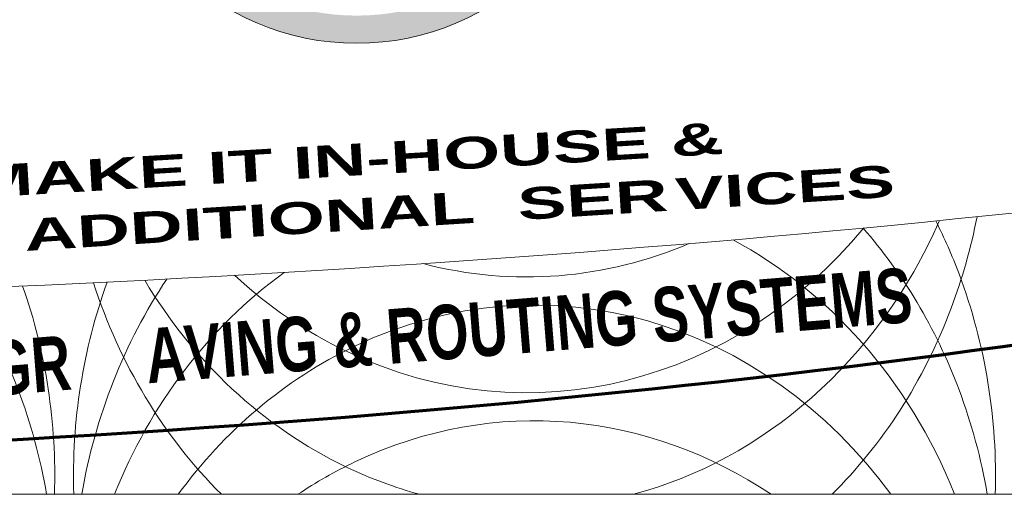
# Model space of a CAD drawing. Header units: inches. Extents: x 0 to 48, y -19.6 to 10.
# Tile 251 of 256: x 30.5 to 37.5, y 0 to 3.4. Entities that reach past the tile are written whole.
import ezdxf

# ---------------------------------------------------------------- set-up
doc = ezdxf.new("R2010")
doc.units = ezdxf.units.IN
doc.header["$MEASUREMENT"] = 0
doc.layers.add('Layer 1', color=7, linetype='Continuous')

msp = doc.modelspace()

# ---------------------------------------------------------------- hatches: boundary and pattern name
at = {"layer": 'Layer 1', "true_color": 0x231f20}
h = msp.add_hatch(color=250, dxfattribs=at)
edge = h.paths.add_edge_path()
edge.add_spline(control_points=[(32.8823, 6.805), (33.8792, 6.805), (34.6873, 5.9969), (34.6873, 5), (34.6873, 4.0031), (33.8792, 3.195), (32.8823, 3.195), (31.8855, 3.195), (31.0774, 4.0031), (31.0774, 5), (31.0774, 5.9969), (31.8855, 6.805), (32.8823, 6.805)], knot_values=[0, 0, 0, 0, 1, 1, 1, 2, 2, 2, 3, 3, 3, 4, 4, 4, 4], degree=3, periodic=1)
edge = h.paths.add_edge_path()
edge.add_spline(control_points=[(32.8823, 6.6091), (33.771, 6.6091), (34.4914, 5.8887), (34.4914, 5), (34.4914, 4.1113), (33.771, 3.3909), (32.8823, 3.3909), (31.9937, 3.3909), (31.2733, 4.1113), (31.2733, 5), (31.2733, 5.8887), (31.9937, 6.6091), (32.8823, 6.6091)], knot_values=[0, 0, 0, 0, 0.013889, 0.013889, 0.013889, 0.027778, 0.027778, 0.027778, 0.041667, 0.041667, 0.041667, 0.055556, 0.055556, 0.055556, 0.055556], degree=3, periodic=0)
edge.add_line((32.8823, 6.6091), (32.8823, 6.6091))

# ---------------------------------------------------------------- linework, layer by layer
at = {"layer": 'Layer 1', "lineweight": 0}
msp.add_lwpolyline([(48, 10), (48, 0), (0, 0), (0, 10), (48, 10)], dxfattribs=at)
at = {"layer": 'Layer 1', "color": 250, "lineweight": 18, "true_color": 0x231f20}
msp.add_lwpolyline([(48, 10), (48, 0), (0, 0), (0, 10), (48, 10)], dxfattribs=at)
at = {"layer": 'Layer 1', "lineweight": 0}
for points, knots in [([(24, 0.2068), (30.0303, 0.2068), (35.5362, 0.6583), (39.731, 1.4024), (39.7309, 1.4058), (39.7308, 1.4091), (39.7308, 1.4125), (39.7308, 2.3526), (40.633, 3.1148), (41.7459, 3.1148), (42.4984, 3.1148), (43.1545, 2.7662), (43.5005, 2.2498), (46.2145, 3.0284), (47.8085, 3.9766), (47.8085, 5), (47.8085, 6.0234), (46.2145, 6.9717), (43.5005, 7.7502), (43.1545, 7.2338), (42.4984, 6.8853), (41.7459, 6.8853), (40.633, 6.8853), (39.7308, 7.6474), (39.7308, 8.5875), (39.7308, 8.5909), (39.7309, 8.5942), (39.731, 8.5976), (35.5362, 9.3417), (30.0303, 9.7932), (24, 9.7932), (17.9697, 9.7932), (12.4641, 9.3416), (8.2691, 8.5976), (8.2691, 8.5942), (8.2692, 8.5909), (8.2692, 8.5875), (8.2692, 7.6474), (7.367, 6.8853), (6.2542, 6.8853), (5.5016, 6.8853), (4.8455, 7.2338), (4.4995, 7.7502), (1.7852, 6.9717), (0.1915, 6.0234), (0.1915, 5), (0.1915, 3.9766), (1.7852, 3.0283), (4.4995, 2.2498), (4.8455, 2.7662), (5.5016, 3.1148), (6.2542, 3.1148), (7.367, 3.1148), (8.2692, 2.3526), (8.2692, 1.4125), (8.2692, 1.4091), (8.2691, 1.4058), (8.2691, 1.4024), (12.4641, 0.6584), (17.9697, 0.2068), (24, 0.2068)], [0, 0, 0, 0, 1, 1, 1, 2, 2, 2, 3, 3, 3, 4, 4, 4, 5, 5, 5, 6, 6, 6, 7, 7, 7, 8, 8, 8, 9, 9, 9, 10, 10, 10, 11, 11, 11, 12, 12, 12, 13, 13, 13, 14, 14, 14, 15, 15, 15, 16, 16, 16, 17, 17, 17, 18, 18, 18, 19, 19, 19, 20, 20, 20, 20]), ([(32.8823, 6.805), (33.8792, 6.805), (34.6873, 5.9969), (34.6873, 5), (34.6873, 4.0031), (33.8792, 3.195), (32.8823, 3.195), (31.8855, 3.195), (31.0774, 4.0031), (31.0774, 5), (31.0774, 5.9969), (31.8855, 6.805), (32.8823, 6.805)], [0, 0, 0, 0, 1, 1, 1, 2, 2, 2, 3, 3, 3, 4, 4, 4, 4])]:
    msp.add_open_spline(points, degree=3, knots=knots, dxfattribs=at)
at = {"layer": 'Layer 1', "color": 177, "lineweight": 70, "true_color": 0x2e3092}
msp.add_open_spline([(24, 0.2068), (30.0303, 0.2068), (35.5362, 0.6583), (39.731, 1.4024), (39.7309, 1.4058), (39.7308, 1.4091), (39.7308, 1.4125), (39.7308, 2.3526), (40.633, 3.1148), (41.7459, 3.1148), (42.4984, 3.1148), (43.1545, 2.7662), (43.5005, 2.2498), (46.2145, 3.0284), (47.8085, 3.9766), (47.8085, 5), (47.8085, 6.0234), (46.2145, 6.9717), (43.5005, 7.7502), (43.1545, 7.2338), (42.4984, 6.8853), (41.7459, 6.8853), (40.633, 6.8853), (39.7308, 7.6474), (39.7308, 8.5875), (39.7308, 8.5909), (39.7309, 8.5942), (39.731, 8.5976), (35.5362, 9.3417), (30.0303, 9.7932), (24, 9.7932), (17.9697, 9.7932), (12.4641, 9.3416), (8.2691, 8.5976), (8.2691, 8.5942), (8.2692, 8.5909), (8.2692, 8.5875), (8.2692, 7.6474), (7.367, 6.8853), (6.2542, 6.8853), (5.5016, 6.8853), (4.8455, 7.2338), (4.4995, 7.7502), (1.7852, 6.9717), (0.1915, 6.0234), (0.1915, 5), (0.1915, 3.9766), (1.7852, 3.0283), (4.4995, 2.2498), (4.8455, 2.7662), (5.5016, 3.1148), (6.2542, 3.1148), (7.367, 3.1148), (8.2692, 2.3526), (8.2692, 1.4125), (8.2692, 1.4091), (8.2691, 1.4058), (8.2691, 1.4024), (12.4641, 0.6584), (17.9697, 0.2068), (24, 0.2068)], degree=3, knots=[0, 0, 0, 0, 1, 1, 1, 2, 2, 2, 3, 3, 3, 4, 4, 4, 5, 5, 5, 6, 6, 6, 7, 7, 7, 8, 8, 8, 9, 9, 9, 10, 10, 10, 11, 11, 11, 12, 12, 12, 13, 13, 13, 14, 14, 14, 15, 15, 15, 16, 16, 16, 17, 17, 17, 18, 18, 18, 19, 19, 19, 20, 20, 20, 20], dxfattribs=at)
at = {"layer": 'Layer 1', "color": 250, "lineweight": 18, "true_color": 0x231f20}
for points, knots in [([(40.9593, 2.4251), (36.9286, 1.8273), (31.9044, 1.4382), (26.3983, 1.35), (26.3983, 1.35), (26.3737, 1.3324), (26.3737, 1.3324), (26.3737, 1.3324), (26.4689, 1.299), (26.4689, 1.299), (26.4689, 1.299), (26.5206, 1.282), (26.5206, 1.282), (26.5206, 1.282), (26.5185, 1.2816), (26.5185, 1.2816), (26.5185, 1.2816), (26.8561, 1.1631), (26.8561, 1.1631), (26.8561, 1.1631), (25.9257, 0.972), (25.9257, 0.972), (25.9257, 0.972), (25.1158, 0.8191), (25.1158, 0.8191), (25.1158, 0.8191), (23.8982, 0.7044), (23.8982, 0.7044), (23.8982, 0.7044), (23.1286, 0.759), (23.1286, 0.759), (23.1286, 0.759), (21.1011, 1.1249), (21.1011, 1.1249), (21.1011, 1.1249), (21.6066, 1.3215), (21.6066, 1.3215), (21.6066, 1.3215), (21.5762, 1.3504), (21.5762, 1.3504), (16.0801, 1.4394), (11.0654, 1.8283), (7.0407, 2.4251)], [0, 0, 0, 0, 1, 1, 1, 2, 2, 2, 3, 3, 3, 4, 4, 4, 5, 5, 5, 6, 6, 6, 7, 7, 7, 8, 8, 8, 9, 9, 9, 10, 10, 10, 11, 11, 11, 12, 12, 12, 13, 13, 13, 14, 14, 14, 14]), ([(37.2741, 1.9661), (37.2313, 1.7462), (37.1704, 1.5298), (37.0913, 1.3197), (36.8946, 0.7969), (36.6027, 0.3522), (36.248, 0)], [0, 0, 0, 0, 1, 1, 1, 2, 2, 2, 2]), ([(36.4729, 1.8865), (35.5645, 0.7914), (34.1114, 0.3929), (32.8141, 1.0108), (32.5196, 1.1511), (32.2531, 1.3344), (32.0176, 1.5514)], [0, 0, 0, 0, 1, 1, 1, 2, 2, 2, 2]), ([(37.3464, 0), (37.3035, 0.2525), (37.2368, 0.5008), (37.1464, 0.7409), (36.9809, 1.1807), (36.7481, 1.5653), (36.4672, 1.886)], [0, 0, 0, 0, 1, 1, 1, 2, 2, 2, 2]), ([(37.4026, 0), (37.4193, 0.5308), (37.3335, 1.0638), (37.1464, 1.561), (37.0975, 1.6911), (37.0425, 1.8162), (36.9823, 1.9364)], [0, 0, 0, 0, 1, 1, 1, 2, 2, 2, 2]), ([(36.6634, 0), (35.7692, 1.2256), (34.2331, 1.6994), (32.8692, 1.0498), (32.3658, 0.81), (31.944, 0.4446), (31.6198, 0)], [0, 0, 0, 0, 1, 1, 1, 2, 2, 2, 2]), ([(33.3293, 0), (33.1559, 0.0467), (32.9837, 0.1099), (32.8141, 0.1907), (32.2099, 0.4785), (31.723, 0.9472), (31.3818, 1.5169)], [0, 0, 0, 0, 1, 1, 1, 2, 2, 2, 2]), ([(30.6866, 0), (30.6437, 0.2525), (30.577, 0.5008), (30.4866, 0.7409), (30.3892, 0.9997), (30.2685, 1.2393), (30.1284, 1.4581)], [0, 0, 0, 0, 1, 1, 1, 2, 2, 2, 2]), ([(35.816, 0), (34.9533, 0.5792), (33.8653, 0.7041), (32.8692, 0.2297), (32.7285, 0.1627), (32.5943, 0.0856), (32.4667, 0)], [0, 0, 0, 0, 1, 1, 1, 2, 2, 2, 2])]:
    msp.add_open_spline(points, degree=3, knots=knots, dxfattribs=at)
for points in [[(37.0091, 1.9391), (36.5655, 0.9317), (35.7565, 0.2458), (34.8419, 0)], [(35.2362, 1.776), (34.6468, 1.5263), (33.9929, 1.4671), (33.3529, 1.634)], [(37.1156, 0), (36.7866, 0.8208), (36.22, 1.4413), (35.5467, 1.8024)], [(32.3684, 1.5717), (31.8303, 1.1809), (31.4202, 0.6296), (31.1676, 0)], [(30.7428, 0), (30.7585, 0.5004), (30.6832, 1.0027), (30.5178, 1.4751)], [(31.1156, 1.5034), (30.946, 1.0308), (30.8634, 0.5187), (30.8795, 0)], [(31.5392, 1.5252), (31.237, 1.0751), (31.0309, 0.5521), (30.9364, 0)], [(31.9246, 0), (31.5116, 0.4107), (31.2032, 0.9287), (31.0191, 1.4987)]]:
    msp.add_open_spline(points, degree=3, dxfattribs=at)

# ---------------------------------------------------------------- texts
at = {"layer": 'Layer 1', "color": 250, "true_color": 0x231f20, "attachment_point": 7}
for s, insert, char_height, rotation in [('\\fArial|b1|i0|c0|p34;\\W1.6453;MAKE IT IN-HOUSE &', (30.1677, 2.0951), 0.225515, 3.38322), ('\\fArial|b1|i0|c0|p34;\\W1.64539;VICES', (35.1457, 2.0089), 0.225495, 3.5822), ('\\fArial|b1|i0|c0|p34;\\W1.64539; SER', (33.8845, 1.93), 0.225495, 3.5822), ('\\fArial|b1|i0|c0|p34;\\W1.64539;ADDITIONAL', (30.5365, 1.7204), 0.225495, 3.5822), ('\\fFolio Extra BT|b1|i0|c0|p34;\\W0.745586;AVING & ROUTING SYSTEMS', (31.4043, 0.7803), 0.386683, 4.60027), ('\\fFolio Extra BT|b1|i0|c0|p34;\\W0.745586;VISION ENGR', (28.353, 0.5347), 0.386683, 4.60027)]:
    msp.add_mtext(s, dxfattribs=dict(at, insert=insert, char_height=char_height, rotation=rotation))

doc.saveas('drawing.dxf')
